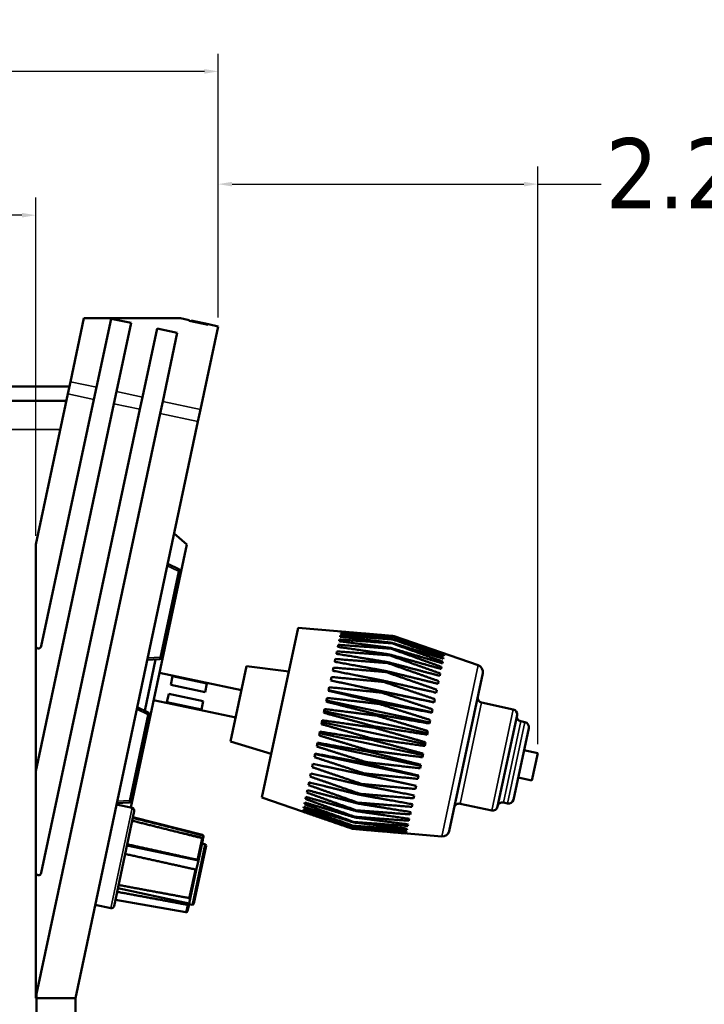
# Model space of a CAD drawing. Header units: inches. Extents: x 1.9 to 64.4, y 1.6 to 69.2.
# Tile 39 of 256: x 10.6 to 15.5, y 60.1 to 67.1. Entities that reach past the tile are written whole.
import ezdxf

# ---------------------------------------------------------------- set-up
doc = ezdxf.new("R2010")
doc.units = ezdxf.units.IN
doc.header["$MEASUREMENT"] = 0
for name, color, linetype, lineweight in [('Dimension (ANSI)', 7, 'Continuous', 25), ('Visible (ANSI)', 7, 'Continuous', 50), ('Visible Narrow (ANSI)', 7, 'Continuous', 35)]:
    doc.layers.add(name, color=color, linetype=linetype, lineweight=lineweight)
doc.styles.add('Note Text (ANSI)', font='tahoma.ttf')
doc.dimstyles.new('Default (ANSI)', dxfattribs={"dimtxt": 0.5, "dimasz": 0.098425, "dimexe": 0.125, "dimexo": 0.0625, "dimgap": 0.031496, "dimtad": 0, "dimtih": 1, "dimtoh": 1, "dimrnd": 1e-08, "dimzin": 4, "dimdsep": 46, "dimtxsty": 'Note Text (ANSI)', "dimcen": 0.09, "dimdle": 0.393701, "dimclrd": 256, "dimclre": 256, "dimclrt": 256, "dimadec": 0, "dimazin": 1, "dimtfac": 1, "dimtofl": 0, "dimtmove": 0, "dimatfit": 3, "dimfxl": 1, "dimtolj": 1, "dimtzin": 4, "dimlwd": -1, "dimlwe": -1, "dimarcsym": 0})

# ---------------------------------------------------------------- blocks, each defined once
blk = doc.blocks.new('*D4')
at = {"layer": 'Defpoints', "color": 0}
for p in [(4.4426, 66.771), (12.0387, 64.959), (4.4426, 63.6846)]:
    blk.add_point(p, dxfattribs=at)
at = {"layer": 'Dimension (ANSI)'}
for p, q in [((4.4426, 63.7471), (4.4426, 66.896)), ((12.0387, 65.0215), (12.0387, 66.896)), ((4.541, 66.771), (6.0344, 66.771)), ((11.9402, 66.771), (9.7942, 66.771))]:
    blk.add_line(p, q, dxfattribs=at)
for points in [[(4.541, 66.7875), (4.541, 66.7546), (4.4426, 66.771)], [(11.9402, 66.7875), (11.9402, 66.7546), (12.0387, 66.771)]]:
    blk.add_solid(points, dxfattribs=at)
at = {"layer": 'Dimension (ANSI)', "insert": (6.0659, 67.0981), "char_height": 0.5, "attachment_point": 1, "style": 'Note Text (ANSI)'}
blk.add_mtext('\\A1;7.60 [192.9]', dxfattribs=at)
blk = doc.blocks.new('*D5')
at = {"layer": 'Defpoints', "color": 0}
for p in [(14.3073, 65.9697), (12.0387, 64.959), (14.3073, 61.9271)]:
    blk.add_point(p, dxfattribs=at)
at = {"layer": 'Dimension (ANSI)'}
for p, q in [((12.0387, 65.0215), (12.0387, 66.0947)), ((14.3073, 61.9896), (14.3073, 66.0947)), ((12.1371, 65.9697), (14.2089, 65.9697)), ((14.3073, 65.9697), (14.7569, 65.9697))]:
    blk.add_line(p, q, dxfattribs=at)
for points in [[(12.1371, 65.9861), (12.1371, 65.9533), (12.0387, 65.9697)], [(14.2089, 65.9861), (14.2089, 65.9533), (14.3073, 65.9697)]]:
    blk.add_solid(points, dxfattribs=at)
at = {"layer": 'Dimension (ANSI)', "insert": (14.7884, 66.2968), "char_height": 0.5, "attachment_point": 1, "style": 'Note Text (ANSI)'}
blk.add_mtext('\\A1;2.27 [57.6]', dxfattribs=at)
blk = doc.blocks.new('*D6')
at = {"layer": 'Defpoints', "color": 0}
for p in [(7.9731, 64.5321), (3.9775, 42.9984), (10.7492, 42.9984)]:
    blk.add_point(p, dxfattribs=at)
at = {"layer": 'Dimension (ANSI)'}
for p, q in [((7.9106, 64.5321), (3.8525, 64.5321)), ((3.9775, 64.4336), (3.9775, 52.3209)), ((3.9775, 43.0968), (3.9775, 51.6038)), ((10.6867, 42.9984), (3.8525, 42.9984))]:
    blk.add_line(p, q, dxfattribs=at)
for points in [[(3.9611, 64.4336), (3.9939, 64.4336), (3.9775, 64.5321)], [(3.9611, 43.0968), (3.9939, 43.0968), (3.9775, 42.9984)]]:
    blk.add_solid(points, dxfattribs=at)
at = {"layer": 'Dimension (ANSI)', "insert": (1.9431, 52.2895), "char_height": 0.5, "attachment_point": 1, "style": 'Note Text (ANSI)'}
blk.add_mtext('\\A1;21.53 [547.0]', dxfattribs=at)
blk = doc.blocks.new('*D8')
at = {"layer": 'Defpoints', "color": 0}
for p in [(4.4426, 65.749), (4.4426, 63.6846), (10.743, 63.4088)]:
    blk.add_point(p, dxfattribs=at)
at = {"layer": 'Dimension (ANSI)'}
for p, q in [((4.4426, 63.7471), (4.4426, 65.874)), ((10.743, 63.4713), (10.743, 65.874)), ((4.541, 65.749), (5.7106, 65.749)), ((10.6446, 65.749), (9.4751, 65.749))]:
    blk.add_line(p, q, dxfattribs=at)
for points in [[(4.541, 65.7654), (4.541, 65.7326), (4.4426, 65.749)], [(10.6446, 65.7654), (10.6446, 65.7326), (10.743, 65.749)]]:
    blk.add_solid(points, dxfattribs=at)
at = {"layer": 'Dimension (ANSI)', "insert": (5.7421, 66.076), "char_height": 0.5, "attachment_point": 1, "style": 'Note Text (ANSI)'}
blk.add_mtext('\\A1;6.30 [160.0]', dxfattribs=at)

msp = doc.modelspace()

# ---------------------------------------------------------------- linework, layer by layer
at = {"layer": 'Visible (ANSI)'}
for p, q in [((11.0847, 65.0162), (10.9889, 64.5653)), ((11.7697, 65.0162), (11.0847, 65.0162)), ((11.1737, 64.526), (11.2774, 65.0135)), ((11.2774, 65.0135), (11.4202, 64.9832)), ((11.8332, 65.0027), (11.7697, 65.0162)), ((11.8322, 64.9978), (11.8332, 65.0027)), ((11.4202, 64.9832), (11.3165, 64.4957)), ((11.5014, 64.4564), (11.605, 64.9439)), ((11.605, 64.9439), (11.7478, 64.9135)), ((11.9679, 64.969), (11.8322, 64.9978)), ((11.8457, 64.995), (11.8467, 64.9998)), ((11.969, 64.9739), (11.8467, 64.9998)), ((11.9132, 64.3688), (12.0387, 64.959)), ((11.969, 64.9739), (11.9679, 64.969)), ((12.0387, 64.959), (11.969, 64.9739)), ((11.7478, 64.9135), (11.6442, 64.426)), ((10.9818, 64.5321), (7.9731, 64.5321)), ((10.9705, 64.4789), (10.9889, 64.5653)), ((11.1737, 64.526), (11.1554, 64.4396)), ((10.743, 63.4088), (10.9705, 64.4789)), ((11.2982, 64.4092), (11.3165, 64.4957)), ((11.5014, 64.4564), (11.483, 64.3699)), ((10.9601, 64.4302), (7.9731, 64.4302)), ((10.743, 61.7975), (11.2982, 64.4092)), ((11.1554, 64.4396), (10.7826, 62.6859)), ((11.6258, 64.3396), (11.6442, 64.426)), ((11.6258, 64.3396), (10.7492, 60.2152)), ((11.483, 64.3699), (10.7826, 61.0746)), ((11.9132, 64.3688), (11.8948, 64.2824)), ((11.0242, 60.1863), (11.8948, 64.2824)), ((11.815, 63.4079), (11.7259, 63.4875)), ((10.743, 62.69), (10.743, 63.4088)), ((11.815, 63.4079), (11.418, 61.5399)), ((11.7582, 63.2338), (11.6801, 63.2721)), ((11.6362, 62.6052), (11.7663, 63.2172)), ((12.3487, 61.6104), (12.6053, 62.8177)), ((12.6053, 62.8177), (13.2769, 62.7589)), ((12.9053, 62.7623), (12.9035, 62.7537)), ((12.9093, 62.7812), (12.9082, 62.7759)), ((12.9112, 62.7901), (12.9108, 62.7882)), ((12.8912, 62.6961), (12.8881, 62.6813)), ((12.8993, 62.7338), (12.8968, 62.722)), ((13.2718, 62.7068), (13.2725, 62.7102)), ((13.2777, 62.7345), (13.2782, 62.7368)), ((13.2814, 62.7518), (13.2816, 62.753)), ((13.2828, 62.7584), (13.2828, 62.7584)), ((13.884, 62.5514), (13.2884, 62.7565)), ((10.743, 62.69), (10.743, 61.7975)), ((12.8814, 62.6497), (12.8777, 62.6322)), ((13.2538, 62.6221), (13.2549, 62.6274)), ((13.2638, 62.6692), (13.2647, 62.6736)), ((13.6416, 62.6189), (13.6427, 62.624)), ((13.6442, 62.6312), (13.6446, 62.633)), ((11.5164, 62.228), (11.5939, 62.5923)), ((11.5351, 62.5901), (11.6221, 62.5933)), ((12.8699, 62.5955), (12.8656, 62.5755)), ((13.242, 62.5664), (13.2433, 62.5726)), ((13.6302, 62.5653), (13.6326, 62.5765)), ((13.6369, 62.5969), (13.6387, 62.6051)), ((12.2043, 62.3742), (11.6216, 62.4981)), ((12.1266, 62.0087), (12.2405, 62.5442)), ((12.2405, 62.5442), (12.5394, 62.5075)), ((12.8569, 62.5343), (12.8521, 62.5121)), ((13.2285, 62.5029), (13.2299, 62.5099)), ((13.6112, 62.4758), (13.6147, 62.4925)), ((13.6216, 62.5247), (13.6246, 62.5388)), ((13.9166, 62.4937), (13.6784, 61.373)), ((11.7141, 62.4728), (11.7013, 62.4125)), ((11.9458, 62.3605), (11.7013, 62.4125)), ((11.7141, 62.4728), (11.9586, 62.4208)), ((11.9458, 62.3605), (11.9586, 62.4208)), ((12.8426, 62.467), (12.8375, 62.443)), ((12.8376, 62.4437), (13.5712, 62.2877)), ((13.2135, 62.4327), (13.2151, 62.4403)), ((13.5992, 62.4193), (13.6032, 62.4383)), ((11.6876, 62.3483), (11.6748, 62.288)), ((11.6876, 62.3483), (11.9322, 62.2963)), ((12.8272, 62.3948), (12.8218, 62.3693)), ((12.8227, 62.3734), (13.5563, 62.2175)), ((13.1974, 62.3568), (13.1991, 62.3649)), ((13.5857, 62.356), (13.5902, 62.3771)), ((12.1627, 62.1786), (11.5801, 62.3025)), ((11.9194, 62.236), (11.6748, 62.288)), ((11.9194, 62.236), (11.9322, 62.2963)), ((12.811, 62.3187), (12.8054, 62.2922)), ((12.807, 62.2997), (13.5406, 62.1437)), ((13.1803, 62.2764), (13.1821, 62.285)), ((13.5711, 62.2871), (13.5759, 62.31)), ((13.9081, 62.2853), (14.133, 62.2375)), ((11.5418, 62.2155), (11.4637, 62.2539)), ((12.7943, 62.2399), (12.7885, 62.2128)), ((12.7908, 62.2235), (13.5244, 62.0676)), ((13.5555, 62.2136), (13.5606, 62.2378)), ((11.4198, 61.587), (11.5499, 62.1989)), ((12.7773, 62.1598), (12.7714, 62.1325)), ((12.7744, 62.1463), (13.508, 61.9903)), ((13.1625, 62.1928), (13.1644, 62.2017)), ((13.5391, 62.1366), (13.5444, 62.1618)), ((14.16, 62.196), (14.0218, 61.546)), ((14.1866, 62.1526), (14.2159, 62.1464)), ((12.7602, 62.0794), (12.7544, 62.0524)), ((12.758, 62.0691), (13.4916, 61.9131)), ((13.1444, 62.1074), (13.1463, 62.1164)), ((13.5223, 62.0574), (13.5277, 62.0832)), ((14.2429, 62.1049), (14.1346, 61.5955)), ((12.1266, 62.0087), (12.4146, 61.9206)), ((12.7433, 62.0003), (12.7377, 61.9739)), ((12.7418, 61.9932), (13.4755, 61.8372)), ((13.1261, 62.0214), (13.128, 62.0304)), ((13.5052, 61.9772), (13.5107, 62.0032)), ((12.727, 61.9234), (12.7216, 61.8981)), ((13.108, 61.9362), (13.1099, 61.9451)), ((13.4882, 61.8973), (13.4937, 61.923)), ((14.2095, 61.9479), (14.3073, 61.9271)), ((14.3073, 61.9271), (14.2658, 61.7318)), ((12.7262, 61.9197), (13.4598, 61.7638)), ((13.0904, 61.8533), (13.0922, 61.8618)), ((10.743, 61.0788), (10.743, 61.7975)), ((12.7115, 61.8502), (12.7064, 61.8264)), ((12.7114, 61.85), (13.445, 61.694)), ((13.4716, 61.8189), (13.4769, 61.844)), ((12.6836, 61.719), (12.6794, 61.6993)), ((12.6969, 61.7817), (12.6922, 61.7597)), ((13.0735, 61.7738), (13.0752, 61.7819)), ((13.4555, 61.7433), (13.4606, 61.7673)), ((14.168, 61.7525), (14.2658, 61.7318)), ((12.6717, 61.6632), (12.668, 61.6459)), ((13.0576, 61.699), (13.0592, 61.7065)), ((13.4402, 61.6716), (13.4451, 61.6943)), ((11.3187, 61.5718), (11.4057, 61.5751)), ((12.3487, 61.6104), (12.9861, 61.3909)), ((12.653, 61.5753), (12.6506, 61.5638)), ((12.6615, 61.615), (12.6584, 61.6005)), ((13.0298, 61.5682), (13.0311, 61.5743)), ((13.0429, 61.6301), (13.0444, 61.637)), ((13.4261, 61.6051), (13.4305, 61.6259)), ((14.0637, 61.5748), (14.0931, 61.5686)), ((11.4425, 61.5143), (11.299, 60.8393)), ((11.3165, 61.5615), (11.4271, 61.538)), ((12.6396, 61.5123), (12.6393, 61.5108)), ((12.642, 61.5235), (12.641, 61.5186)), ((12.6465, 61.5446), (12.6447, 61.5363)), ((13.0183, 61.5143), (13.0194, 61.5196)), ((13.4019, 61.4913), (13.4054, 61.5077)), ((13.4133, 61.5446), (13.4173, 61.5634)), ((13.7554, 61.5669), (13.9803, 61.5191)), ((11.9265, 61.3465), (11.4331, 61.4702)), ((13.0012, 61.4337), (13.0019, 61.437)), ((13.0087, 61.4693), (13.0097, 61.4735)), ((13.3923, 61.446), (13.3952, 61.4597)), ((12.9926, 61.3933), (12.9928, 61.3944)), ((12.9958, 61.4083), (12.9962, 61.4104)), ((13.6251, 61.3336), (12.9976, 61.3885)), ((13.3748, 61.3639), (13.3758, 61.3686)), ((13.3786, 61.3817), (13.3803, 61.3896)), ((13.3845, 61.4092), (13.3868, 61.4201)), ((11.9319, 61.3256), (11.7863, 61.3565)), ((11.9289, 61.3113), (11.8977, 61.1644)), ((11.9319, 61.3256), (11.9289, 61.3113)), ((11.9332, 61.3314), (11.9319, 61.3256)), ((11.9339, 61.3347), (11.9332, 61.3314)), ((13.3732, 61.356), (13.3735, 61.3575)), ((11.8974, 61.163), (11.3907, 61.2707)), ((11.9524, 61.2679), (11.8651, 60.857)), ((11.9447, 61.2797), (11.9232, 61.2843)), ((11.8974, 61.163), (11.8831, 61.0959)), ((11.8977, 61.1644), (11.8974, 61.163)), ((11.8831, 61.0959), (11.8419, 60.902)), ((10.743, 61.0788), (10.743, 60.1863)), ((11.8326, 60.8581), (11.3259, 60.9658)), ((11.8095, 60.7957), (11.3084, 60.8834)), ((11.8419, 60.902), (11.8326, 60.8581)), ((11.1647, 60.8474), (11.2753, 60.8239)), ((11.8316, 60.8536), (11.821, 60.8035)), ((11.8326, 60.8581), (11.8316, 60.8536)), ((11.8532, 60.8493), (11.8317, 60.8539)), ((10.743, 60.1863), (10.7492, 60.1863)), ((10.7492, 60.2152), (10.7492, 60.1863)), ((10.7492, 60.1863), (11.0242, 60.1863)), ((11.0242, 60.1863), (10.7492, 60.1863)), ((10.7492, 60.1863), (10.7492, 43.2563)), ((11.0242, 43.2563), (11.0242, 60.1863))]:
    msp.add_line(p, q, dxfattribs=at)
for centre, radius, start, end in [((11.7516, 63.2203), 0.015, 348, 63.85052), ((10.763, 62.69), 0.02, 180, 348), ((11.6216, 62.6083), 0.015, 272.14948, 348), ((13.8677, 62.5041), 0.05, 348, 71), ((13.9153, 62.3195), 0.035, 168, 258), ((11.5352, 62.202), 0.015, 348, 63.85052), ((14.1258, 62.2032), 0.035, 348, 78), ((14.1938, 62.1869), 0.035, 168, 258), ((14.2086, 62.1122), 0.035, 348, 78), ((11.4051, 61.5901), 0.015, 272.14948, 348), ((14.0565, 61.5406), 0.035, 78, 168), ((14.1004, 61.6028), 0.035, 258, 348), ((11.4229, 61.5184), 0.02, 348, 78), ((13.7481, 61.5327), 0.035, 78, 168), ((13.9876, 61.5533), 0.035, 258, 348), ((13.6295, 61.3834), 0.05, 265, 348), ((11.9241, 61.3368), 0.01, 348, 75.91743), ((11.9426, 61.2699), 0.01, 348, 78), ((10.763, 61.0788), 0.02, 180, 348), ((11.2795, 60.8435), 0.02, 258, 348), ((11.8112, 60.8056), 0.01, 260.08257, 348), ((11.8553, 60.8591), 0.01, 258, 348)]:
    msp.add_arc(centre, radius, start, end, dxfattribs=at)
for points, weights in [([(12.9053, 62.7623), (13.0836, 62.7492), (13.2777, 62.7345)], [1, 1.00071566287, 1]), ([(13.2782, 62.7368), (13.0853, 62.7574), (12.9082, 62.7759)], [1, 1.00071566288, 1]), ([(12.9093, 62.7812), (13.0875, 62.7673), (13.2814, 62.7518)], [1, 1.00071566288, 1]), ([(13.2816, 62.753), (13.0884, 62.7715), (12.9108, 62.7882)], [1, 1.00071566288, 1]), ([(12.9112, 62.7901), (13.0891, 62.7751), (13.2828, 62.7584)], [1, 1.00071566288, 1]), ([(12.8912, 62.6961), (13.0696, 62.6834), (13.2638, 62.6692)], [1, 1.00071566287, 1]), ([(13.2647, 62.6736), (13.0729, 62.6989), (12.8968, 62.722)], [1, 1.00071566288, 1]), ([(12.8993, 62.7338), (13.0776, 62.7211), (13.2718, 62.7068)], [1, 1.00071566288, 1]), ([(13.2725, 62.7102), (13.0802, 62.733), (12.9035, 62.7537)], [1, 1.00071566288, 1]), ([(13.2718, 62.7068), (13.4602, 62.639), (13.6326, 62.5765)], [1, 1.00075667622, 1]), ([(13.6369, 62.5969), (13.4627, 62.6512), (13.2725, 62.7102)], [1, 1.00075667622, 1]), ([(13.2828, 62.7584), (13.2798, 62.7587), (13.2769, 62.7589)], [1, 1.00001088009, 1.00002142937]), ([(13.2777, 62.7345), (13.4661, 62.6672), (13.6387, 62.6051)], [1, 1.00075667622, 1]), ([(13.6416, 62.6189), (13.4679, 62.6755), (13.2782, 62.7368)], [1, 1.00075667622, 1]), ([(13.2814, 62.7518), (13.47, 62.6853), (13.6427, 62.624)], [1, 1.00075667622, 1]), ([(13.6442, 62.6312), (13.4709, 62.6896), (13.2816, 62.753)], [1, 1.00075667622, 1]), ([(13.2884, 62.7565), (13.2856, 62.7575), (13.2828, 62.7584)], [1.00002204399, 1.0000111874, 1]), ([(13.2828, 62.7584), (13.4717, 62.6931), (13.6446, 62.633)], [1, 1.00075667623, 1]), ([(13.2433, 62.5726), (13.0527, 62.6037), (12.8777, 62.6322)], [1, 1.00071566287, 1]), ([(12.8814, 62.6497), (13.0597, 62.6367), (13.2538, 62.6221)], [1, 1.00071566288, 1]), ([(13.2549, 62.6274), (13.0637, 62.6556), (12.8881, 62.6813)], [1, 1.00071566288, 1]), ([(13.2538, 62.6221), (13.4422, 62.5547), (13.6147, 62.4925)], [1, 1.00075667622, 1]), ([(13.6216, 62.5247), (13.4463, 62.5739), (13.2549, 62.6274)], [1, 1.00075667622, 1]), ([(13.2638, 62.6692), (13.4521, 62.6013), (13.6246, 62.5388)], [1, 1.00075667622, 1]), ([(13.6302, 62.5653), (13.4555, 62.6172), (13.2647, 62.6736)], [1, 1.00075667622, 1]), ([(13.2299, 62.5099), (13.04, 62.5441), (12.8656, 62.5755)], [1, 1.00071566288, 1]), ([(12.8699, 62.5955), (13.048, 62.5818), (13.242, 62.5664)], [1, 1.00071566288, 1]), ([(13.242, 62.5664), (13.4306, 62.4998), (13.6032, 62.4383)], [1, 1.00075667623, 1]), ([(13.6112, 62.4758), (13.4353, 62.5221), (13.2433, 62.5726)], [1, 1.00075667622, 1]), ([(13.2151, 62.4403), (13.0259, 62.4778), (12.8521, 62.5121)], [1, 1.00071566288, 1]), ([(12.8569, 62.5343), (13.0348, 62.5195), (13.2285, 62.5029)], [1, 1.00071566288, 1]), ([(13.2285, 62.5029), (13.4173, 62.4375), (13.5902, 62.3771)], [1, 1.00075667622, 1]), ([(13.5992, 62.4193), (13.4227, 62.4626), (13.2299, 62.5099)], [1, 1.00075667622, 1]), ([(13.1991, 62.3649), (13.0106, 62.4056), (12.8375, 62.443)], [1, 1.00071566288, 1]), ([(12.8426, 62.467), (13.0202, 62.4508), (13.2135, 62.4327)], [1, 1.00071566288, 1]), ([(13.2135, 62.4327), (13.4027, 62.3688), (13.5759, 62.31)], [1, 1.00075667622, 1]), ([(13.5857, 62.356), (13.4086, 62.3963), (13.2151, 62.4403)], [1, 1.00075667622, 1]), ([(13.1821, 62.285), (12.9943, 62.3289), (12.8218, 62.3693)], [1, 1.00071566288, 1]), ([(12.8272, 62.3948), (13.0044, 62.3768), (13.1974, 62.3568)], [1, 1.00071566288, 1]), ([(13.1974, 62.3568), (13.387, 62.2949), (13.5606, 62.2378)], [1, 1.00075667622, 1]), ([(13.5711, 62.2871), (13.3933, 62.3243), (13.1991, 62.3649)], [1, 1.00075667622, 1]), ([(13.1644, 62.2017), (12.9772, 62.2488), (12.8054, 62.2922)], [1, 1.00071566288, 1]), ([(12.811, 62.3187), (12.9878, 62.2986), (13.1803, 62.2764)], [1, 1.00071566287, 1]), ([(13.1803, 62.2764), (13.3704, 62.2168), (13.5444, 62.1618)], [1, 1.00075667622, 1]), ([(13.5555, 62.2136), (13.377, 62.2477), (13.1821, 62.285)], [1, 1.00075667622, 1]), ([(13.1463, 62.1164), (12.9598, 62.1666), (12.7885, 62.2128)], [1, 1.00071566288, 1]), ([(12.7943, 62.2399), (12.9706, 62.2175), (13.1625, 62.1928)], [1, 1.00071566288, 1]), ([(13.128, 62.0304), (12.9421, 62.0835), (12.7714, 62.1325)], [1, 1.00071566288, 1]), ([(12.7773, 62.1598), (12.953, 62.1348), (13.1444, 62.1074)], [1, 1.00071566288, 1]), ([(13.1625, 62.1928), (13.3532, 62.1357), (13.5277, 62.0832)], [1, 1.00075667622, 1]), ([(13.5391, 62.1366), (13.36, 62.1677), (13.1644, 62.2017)], [1, 1.00075667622, 1]), ([(12.7602, 62.0794), (12.9354, 62.0517), (13.1261, 62.0214)], [1, 1.00071566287, 1]), ([(13.1444, 62.1074), (13.3356, 62.0531), (13.5107, 62.0032)], [1, 1.00075667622, 1]), ([(13.5223, 62.0574), (13.3425, 62.0855), (13.1463, 62.1164)], [1, 1.00075667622, 1]), ([(12.7433, 62.0003), (12.9179, 61.9697), (13.108, 61.9362)], [1, 1.00071566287, 1]), ([(13.1099, 61.9451), (12.9246, 62.0009), (12.7544, 62.0524)], [1, 1.00071566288, 1]), ([(13.1261, 62.0214), (13.318, 61.9701), (13.4937, 61.923)], [1, 1.00075667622, 1]), ([(13.5052, 61.9772), (13.3249, 62.0025), (13.128, 62.0304)], [1, 1.00075667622, 1]), ([(12.727, 61.9234), (12.901, 61.8899), (13.0904, 61.8533)], [1, 1.00071566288, 1]), ([(13.0922, 61.8618), (12.9074, 61.9201), (12.7377, 61.9739)], [1, 1.00071566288, 1]), ([(13.108, 61.9362), (13.3005, 61.8882), (13.4769, 61.844)], [1, 1.00075667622, 1]), ([(13.4882, 61.8973), (13.3073, 61.92), (13.1099, 61.9451)], [1, 1.00075667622, 1]), ([(13.0752, 61.7819), (12.8908, 61.8423), (12.7216, 61.8981)], [1, 1.00071566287, 1]), ([(13.0904, 61.8533), (13.2836, 61.8084), (13.4606, 61.7673)], [1, 1.00075667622, 1]), ([(13.4716, 61.8189), (13.2901, 61.8392), (13.0922, 61.8618)], [1, 1.00075667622, 1]), ([(13.0592, 61.7065), (12.8752, 61.7688), (12.7064, 61.8264)], [1, 1.00071566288, 1]), ([(12.7115, 61.8502), (12.8847, 61.8136), (13.0735, 61.7738)], [1, 1.00071566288, 1]), ([(12.6836, 61.719), (12.8556, 61.6764), (13.0429, 61.6301)], [1, 1.00071566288, 1]), ([(13.0444, 61.637), (12.8608, 61.7008), (12.6922, 61.7597)], [1, 1.00071566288, 1]), ([(12.6969, 61.7817), (12.8695, 61.7421), (13.0576, 61.699)], [1, 1.00071566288, 1]), ([(13.0735, 61.7738), (13.2674, 61.7323), (13.4451, 61.6943)], [1, 1.00075667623, 1]), ([(13.4555, 61.7433), (13.2736, 61.7615), (13.0752, 61.7819)], [1, 1.00075667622, 1]), ([(13.0194, 61.5196), (12.8362, 61.5852), (12.668, 61.6459)], [1, 1.00071566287, 1]), ([(12.6717, 61.6632), (12.8431, 61.6176), (13.0298, 61.5682)], [1, 1.00071566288, 1]), ([(13.0311, 61.5743), (12.8477, 61.6393), (12.6794, 61.6993)], [1, 1.00071566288, 1]), ([(13.0576, 61.699), (13.2522, 61.6608), (13.4305, 61.6259)], [1, 1.00075667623, 1]), ([(13.4402, 61.6716), (13.258, 61.6881), (13.0592, 61.7065)], [1, 1.00075667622, 1]), ([(12.653, 61.5753), (12.8233, 61.5244), (13.0087, 61.4693)], [1, 1.00071566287, 1]), ([(13.0097, 61.4735), (12.8265, 61.5395), (12.6584, 61.6005)], [1, 1.00071566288, 1]), ([(12.6615, 61.615), (12.8323, 61.5667), (13.0183, 61.5143)], [1, 1.00071566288, 1]), ([(13.4133, 61.5446), (13.2305, 61.5586), (13.0311, 61.5743)], [1, 1.00075667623, 1]), ([(13.0429, 61.6301), (13.2383, 61.5953), (13.4173, 61.5634)], [1, 1.00075667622, 1]), ([(13.4261, 61.6051), (13.2436, 61.6201), (13.0444, 61.637)], [1, 1.00075667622, 1]), ([(12.9917, 61.389), (12.8079, 61.4523), (12.6393, 61.5108)], [1, 1.00071566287, 1]), ([(12.6396, 61.5123), (12.8085, 61.4551), (12.9926, 61.3933)], [1, 1.00071566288, 1]), ([(12.9928, 61.3944), (12.8093, 61.4589), (12.641, 61.5186)], [1, 1.00071566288, 1]), ([(12.642, 61.5235), (12.8113, 61.4682), (12.9958, 61.4083)], [1, 1.00071566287, 1]), ([(12.9962, 61.4104), (12.813, 61.4758), (12.6447, 61.5363)], [1, 1.00071566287, 1]), ([(12.6465, 61.5446), (12.8162, 61.4914), (13.0012, 61.4337)], [1, 1.00071566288, 1]), ([(13.0019, 61.437), (12.8187, 61.5029), (12.6506, 61.5638)], [1, 1.00071566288, 1]), ([(13.0183, 61.5143), (13.215, 61.4857), (13.3952, 61.4597)], [1, 1.00075667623, 1]), ([(13.4019, 61.4913), (13.219, 61.5046), (13.0194, 61.5196)], [1, 1.00075667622, 1]), ([(13.0298, 61.5682), (13.2258, 61.5366), (13.4054, 61.5077)], [1, 1.00075667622, 1]), ([(11.9215, 61.3228), (11.6827, 61.3824), (11.428, 61.4459)], [1.00002012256, 1.00052363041, 1]), ([(11.4322, 61.466), (11.687, 61.4025), (11.9258, 61.3429)], [1, 1.00052363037, 1.00002012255]), ([(13.0012, 61.4337), (13.199, 61.4105), (13.3803, 61.3896)], [1, 1.00075667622, 1]), ([(13.3845, 61.4092), (13.2015, 61.4222), (13.0019, 61.437)], [1, 1.00075667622, 1]), ([(13.0087, 61.4693), (13.206, 61.4435), (13.3868, 61.4201)], [1, 1.00075667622, 1]), ([(13.3923, 61.446), (13.2093, 61.4589), (13.0097, 61.4735)], [1, 1.00075667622, 1]), ([(13.3732, 61.356), (13.1907, 61.3716), (12.9917, 61.389)], [1, 1.00075667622, 1]), ([(12.9926, 61.3933), (13.1913, 61.3744), (13.3735, 61.3575)], [1, 1.00075667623, 1]), ([(13.3748, 61.3639), (13.1922, 61.3782), (12.9928, 61.3944)], [1, 1.00075667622, 1]), ([(12.9958, 61.4083), (13.1941, 61.3874), (13.3758, 61.3686)], [1, 1.00075667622, 1]), ([(13.3786, 61.3817), (13.1958, 61.3952), (12.9962, 61.4104)], [1, 1.00075667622, 1]), ([(11.3924, 61.2786), (11.6486, 61.2219), (11.8887, 61.1687)], [1, 1.00052363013, 1.00002012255]), ([(11.8742, 61.1002), (11.634, 61.1533), (11.3778, 61.2101)], [1.00002012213, 1.00052361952, 1]), ([(11.3309, 60.9893), (11.589, 60.9416), (11.831, 60.8969)], [1, 1.00052363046, 1.00002012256]), ([(11.8207, 60.8485), (11.5787, 60.8932), (11.3206, 60.9409)], [1.00002012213, 1.00052361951, 1])]:
    msp.add_rational_spline(points, weights, degree=2, dxfattribs=at)
for points, knots in [([(11.9289, 61.3113), (11.9292, 61.3125), (11.9292, 61.3139), (11.9287, 61.3163), (11.9282, 61.3176), (11.9268, 61.3196), (11.9258, 61.3207), (11.9238, 61.322), (11.9226, 61.3225), (11.9215, 61.3228)], [-0.037779, -0.037779, -0.037779, -0.037779, -0.02826573, -0.02826573, -0.01879725, -0.01879725, -0.0093788, -0.0093788, -0.00090854, -0.00090854, -0.00090854, -0.00090854]), ([(11.9258, 61.3429), (11.9269, 61.3426), (11.9281, 61.3421), (11.93, 61.3408), (11.9311, 61.3397), (11.9324, 61.3377), (11.933, 61.3364), (11.9335, 61.334), (11.9334, 61.3326), (11.9332, 61.3314)], [0.00090854, 0.00090854, 0.00090854, 0.00090854, 0.0093788, 0.0093788, 0.01879725, 0.01879725, 0.02826573, 0.02826573, 0.037779, 0.037779, 0.037779, 0.037779]), ([(11.8887, 61.1687), (11.8899, 61.1684), (11.8911, 61.1681), (11.8932, 61.1674), (11.8943, 61.167), (11.896, 61.1662), (11.8967, 61.1658), (11.8975, 61.1651), (11.8977, 61.1647), (11.8977, 61.1644)], [0.00090854, 0.00090854, 0.00090854, 0.00090854, 0.0093788, 0.0093788, 0.01879725, 0.01879725, 0.02826573, 0.02826573, 0.037779, 0.037779, 0.037779, 0.037779]), ([(11.8831, 61.0959), (11.8832, 61.0962), (11.883, 61.0965), (11.8822, 61.0973), (11.8814, 61.0977), (11.8798, 61.0985), (11.8786, 61.0989), (11.8765, 61.0996), (11.8753, 61.0999), (11.8742, 61.1002)], [-0.037779, -0.037779, -0.037779, -0.037779, -0.02826573, -0.02826573, -0.01879725, -0.01879725, -0.0093788, -0.0093788, -0.00090854, -0.00090854, -0.00090854, -0.00090854]), ([(11.831, 60.8969), (11.8321, 60.8967), (11.8334, 60.8966), (11.8357, 60.8968), (11.837, 60.8971), (11.839, 60.898), (11.84, 60.8987), (11.8412, 60.9002), (11.8417, 60.9012), (11.8419, 60.902)], [0.00090854, 0.00090854, 0.00090854, 0.00090854, 0.0093788, 0.0093788, 0.01879725, 0.01879725, 0.02826573, 0.02826573, 0.037779, 0.037779, 0.037779, 0.037779]), ([(11.8316, 60.8536), (11.8315, 60.8528), (11.8309, 60.8518), (11.8297, 60.8503), (11.8287, 60.8496), (11.8267, 60.8487), (11.8254, 60.8484), (11.8231, 60.8482), (11.8218, 60.8483), (11.8207, 60.8485)], [-0.037779, -0.037779, -0.037779, -0.037779, -0.02826573, -0.02826573, -0.01879725, -0.01879725, -0.0093788, -0.0093788, -0.00090854, -0.00090854, -0.00090854, -0.00090854])]:
    msp.add_open_spline(points, degree=3, knots=knots, dxfattribs=at)
at = {"layer": 'Visible Narrow (ANSI)'}
for p, q in [((11.1737, 64.526), (10.9889, 64.5653)), ((10.9705, 64.4789), (11.1554, 64.4396)), ((11.5014, 64.4564), (11.3165, 64.4957)), ((11.2982, 64.4092), (11.483, 64.3699)), ((11.9132, 64.3688), (11.6442, 64.426)), ((11.6258, 64.3396), (11.8948, 64.2824)), ((8.1065, 64.2264), (10.9168, 64.2264)), ((11.6771, 63.258), (11.7558, 63.2194)), ((11.7558, 63.2194), (11.6257, 62.6075)), ((11.7558, 63.2194), (11.7663, 63.2172)), ((11.6257, 62.6075), (11.5381, 62.6042)), ((11.6362, 62.6052), (11.6257, 62.6075)), ((13.6251, 61.3336), (13.884, 62.5514)), ((13.9081, 62.2853), (13.7554, 61.5669)), ((11.4607, 62.2398), (11.5393, 62.2012)), ((13.9803, 61.5191), (14.133, 62.2375)), ((11.5393, 62.2012), (11.4093, 61.5892)), ((11.5393, 62.2012), (11.5499, 62.1989)), ((14.1866, 62.1526), (14.0637, 61.5748)), ((14.0931, 61.5686), (14.2159, 62.1464)), ((11.4093, 61.5892), (11.3217, 61.5859)), ((11.4198, 61.587), (11.4093, 61.5892)), ((11.2753, 60.8239), (11.4271, 61.538)), ((11.8887, 61.1687), (11.9215, 61.3228)), ((11.9258, 61.3429), (11.9265, 61.3465)), ((11.8532, 60.8493), (11.9447, 61.2797)), ((11.831, 60.8969), (11.8742, 61.1002)), ((11.8095, 60.7957), (11.8207, 60.8485))]:
    msp.add_line(p, q, dxfattribs=at)
for centre, major_axis, start_param, end_param in [((11.7516, 63.2203), (0.0066, 0.0135), 4.78142, 6.283185), ((11.6216, 62.6083), (0.0006, -0.015), 0, 1.501765), ((11.5352, 62.202), (0.0066, 0.0135), 4.78142, 6.283185), ((11.4051, 61.5901), (0.0006, -0.015), 0, 1.501765)]:
    msp.add_ellipse(centre, major_axis=major_axis, ratio=0.274259, start_param=start_param, end_param=end_param, dxfattribs=at)

# ---------------------------------------------------------------- dimensions: what is measured, and where the dimension line sits
at = {"layer": 'Dimension (ANSI)'}
for base, p1, p2, angle, override, picture, middle in [((4.4426, 66.771), (12.0387, 64.959), (4.4426, 63.6846), 180, {"dimtih": 0, "dimtoh": 0, "dimdec": 2, "dimtp": 0, "dimtm": 0, "dimtdec": 2, "dimatfit": 1}, '*D4', (7.9143, 66.771)), ((14.3073, 65.9697), (12.0387, 64.959), (14.3073, 61.9271), 180, {"dimtih": 0, "dimtoh": 0, "dimdec": 2, "dimtp": 0, "dimtm": 0, "dimtdec": 2, "dimatfit": 2}, '*D5', (16.4474, 65.9697)), ((4.4426, 65.749), (10.743, 63.4088), (4.4426, 63.6846), 180, {"dimtih": 0, "dimtoh": 0, "dimdec": 2, "dimtp": 0, "dimtm": 0, "dimtdec": 2, "dimatfit": 1}, '*D8', (7.5928, 65.749)), ((3.9775, 42.9984), (7.9731, 64.5321), (10.7492, 42.9984), 90, {"dimdec": 2, "dimtp": 0, "dimtm": 0, "dimtdec": 2, "dimatfit": 1}, '*D6', (3.9775, 51.9624))]:
    dim = msp.add_linear_dim(base=base, p1=p1, p2=p2, angle=angle, dimstyle='Default (ANSI)', override=override, dxfattribs=at)
    dim.commit()
    dim.dimension.update_dxf_attribs({"geometry": picture, "text_midpoint": middle, "dimtype": 160})

doc.saveas('drawing.dxf')
